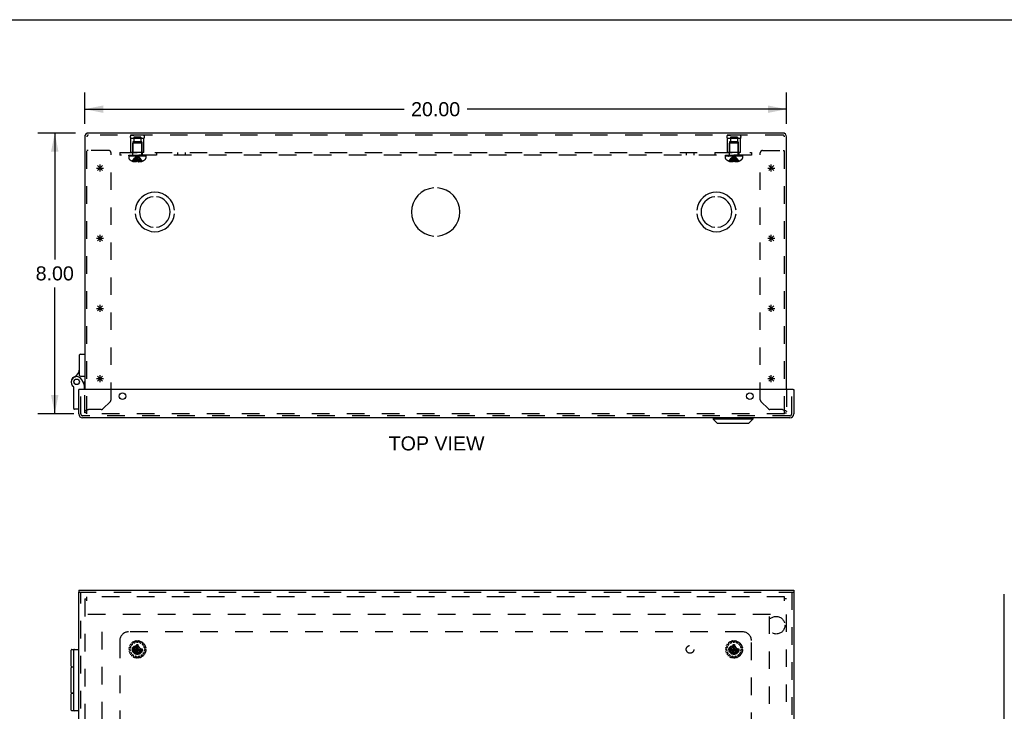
# Model space of a CAD drawing. Header units: inches. Extents: x 0 to 90.7, y 0 to 58.7.
# Tile 12 of 15: x 17.5 to 45.6, y 39 to 58.7. Entities that reach past the tile are written whole.
import ezdxf

# ---------------------------------------------------------------- set-up
doc = ezdxf.new("R2010")
doc.units = ezdxf.units.IN
doc.header["$LTSCALE"] = 4.986667
doc.header["$MEASUREMENT"] = 0
doc.linetypes.add('HIDDEN', pattern=[0.2, 0.1, -0.1])
doc.layers.get('0').update_dxf_attribs({"linetype": 'CONTINUOUS'})
for name, color, linetype in [('DEFAULT_2', 8, 'HIDDEN'), ('DIMENSIONS', 7, 'CONTINUOUS'), ('DOOR_ASSEMBLY', 7, 'CONTINUOUS'), ('OPEN', 7, 'CONTINUOUS'), ('SPOTWELDS', 7, 'CONTINUOUS'), ('SUBPANEL', 7, 'CONTINUOUS')]:
    doc.layers.add(name, color=color, linetype=linetype)
doc.styles.get("Standard").update_dxf_attribs({"font": 'arial.ttf'})
doc.dimstyles.new('DIMSTYLE_1', dxfattribs={"dimtxt": 0.4, "dimasz": 0.533333, "dimexe": 0.09, "dimexo": 0.07, "dimgap": 0.0375, "dimtad": 0, "dimtih": 1, "dimtoh": 1, "dimzin": 4, "dimdsep": 46, "dimtxsty": 'Standard', "dimblk": '_FILLED', "dimblk1": '_FILLED', "dimblk2": '_FILLED', "dimcen": 0.09, "dimadec": 3, "dimazin": 1, "dimtfac": 1, "dimtdec": 3, "dimtofl": 0, "dimtmove": 0, "dimatfit": 3, "dimldrblk": '_FILLED', "dimfxl": 0, "dimtolj": 1, "dimtzin": 4, "dimarcsym": 0})

# ---------------------------------------------------------------- blocks, each defined once
blk = doc.blocks.new('_FILLED')
at = {"color": 0, "linetype": 'ByBlock'}
blk.add_solid([(0, 0), (-1, 0.2), (-1, -0.2)], dxfattribs=at)
blk = doc.blocks.new('*D1')
at = {"layer": 'DIMENSIONS', "color": 2, "linetype": 'Continuous'}
for p, q in [((19.357, 55.698), (19.357, 56.596)), ((39.357, 55.698), (39.357, 56.596)), ((19.357, 56.116), (28.458, 56.116)), ((39.357, 56.116), (30.256, 56.116))]:
    blk.add_line(p, q, dxfattribs=at)
at = {"layer": 'DIMENSIONS', "color": 2, "linetype": 'Continuous', "xscale": 0.5333333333, "yscale": 0.5333333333, "zscale": 0.5333333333, "rotation": 180}
blk.add_blockref('_FILLED', (19.357, 56.116), dxfattribs=at)
at = {"layer": 'DIMENSIONS', "color": 2, "linetype": 'Continuous', "xscale": 0.5333333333, "yscale": 0.5333333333, "zscale": 0.5333333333}
blk.add_blockref('_FILLED', (39.357, 56.116), dxfattribs=at)
at = {"layer": 'DIMENSIONS', "color": 2, "linetype": 'Continuous', "insert": (29.357, 56.316), "char_height": 0.4, "width": 1.39777, "attachment_point": 2, "line_spacing_factor": 0.9}
blk.add_mtext('20.00', dxfattribs=at)
blk = doc.blocks.new('*D2')
at = {"layer": 'DIMENSIONS', "color": 2, "linetype": 'Continuous'}
for p, q in [((19.096, 55.437), (18.024, 55.437)), ((18.504, 55.437), (18.504, 51.837)), ((18.504, 47.437), (18.504, 51.037)), ((19.044, 47.437), (18.024, 47.437))]:
    blk.add_line(p, q, dxfattribs=at)
at = {"layer": 'DIMENSIONS', "color": 2, "linetype": 'Continuous', "xscale": 0.5333333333, "yscale": 0.5333333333, "zscale": 0.5333333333}
for p, rotation in [((18.504, 55.437), 90), ((18.504, 47.437), 270)]:
    blk.add_blockref('_FILLED', p, dxfattribs=dict(at, rotation=rotation))
at = {"layer": 'DIMENSIONS', "color": 2, "linetype": 'Continuous', "insert": (18.504, 51.637), "char_height": 0.4, "width": 1.08699, "attachment_point": 2, "line_spacing_factor": 0.9}
blk.add_mtext('8.00', dxfattribs=at)

msp = doc.modelspace()

# ---------------------------------------------------------------- linework, layer by layer
at = {"color": 7, "linetype": 'Continuous'}
msp.add_line((0, 58.667), (90.667, 58.667), dxfattribs=at)
at = {"color": 3, "linetype": 'Continuous'}
for p, q in [((19.357, 55.325), (19.357, 48.128)), ((39.245, 55.437), (19.469, 55.437)), ((39.357, 48.128), (39.357, 55.325))]:
    msp.add_line(p, q, dxfattribs=at)
at = {"color": 40, "linetype": 'Continuous'}
for p, q in [((19.795, 48.337), (19.795, 48.537)), ((38.92, 48.337), (38.92, 48.537)), ((19.695, 48.437), (19.895, 48.437)), ((19.865, 48.366), (19.724, 48.508)), ((19.724, 48.366), (19.865, 48.508)), ((38.82, 48.437), (39.02, 48.437)), ((38.99, 48.366), (38.849, 48.508)), ((38.849, 48.366), (38.99, 48.508))]:
    msp.add_line(p, q, dxfattribs=at)
at = {"color": 3, "linetype": 'Continuous'}
for centre, start, end in [((19.469, 55.325), 90, 180), ((39.245, 55.325), 0, 90)]:
    msp.add_arc(centre, 0.112, start, end, dxfattribs=at)
at = {"layer": 'DEFAULT_2', "color": 8, "linetype": 'HIDDEN'}
for p, q in [((19.417, 47.437), (19.417, 55.325)), ((39.245, 55.377), (19.469, 55.377)), ((20.669, 55.377), (20.757, 55.377)), ((21.045, 55.377), (20.669, 55.377)), ((20.669, 54.877), (20.669, 55.277)), ((21.045, 55.277), (20.669, 55.277)), ((20.756, 55.314), (20.756, 55.189)), ((20.959, 55.314), (20.756, 55.314)), ((21.045, 55.377), (20.957, 55.377)), ((20.959, 55.314), (20.959, 55.189)), ((21.045, 54.877), (21.045, 55.277)), ((37.669, 55.377), (37.757, 55.377)), ((38.045, 55.377), (37.669, 55.377)), ((38.045, 55.277), (37.669, 55.277)), ((37.669, 54.877), (37.669, 55.277)), ((37.959, 55.314), (37.756, 55.314)), ((37.756, 55.314), (37.756, 55.189)), ((38.045, 55.377), (37.957, 55.377)), ((37.959, 55.314), (37.959, 55.189)), ((38.045, 54.877), (38.045, 55.277)), ((39.297, 47.437), (39.297, 55.325)), ((20.732, 55.189), (20.732, 54.877)), ((20.982, 55.189), (20.732, 55.189)), ((20.743, 55.157), (20.733, 55.147)), ((20.733, 54.819), (20.733, 55.147)), ((20.981, 55.147), (20.733, 55.147)), ((20.971, 55.157), (20.743, 55.157)), ((20.971, 55.157), (20.981, 55.147)), ((20.981, 54.819), (20.981, 55.147)), ((20.982, 55.189), (20.982, 54.877)), ((37.982, 55.189), (37.732, 55.189)), ((37.732, 55.189), (37.732, 54.877)), ((37.743, 55.157), (37.733, 55.147)), ((37.981, 55.147), (37.733, 55.147)), ((37.733, 54.819), (37.733, 55.147)), ((37.971, 55.157), (37.743, 55.157)), ((37.971, 55.157), (37.981, 55.147)), ((37.981, 54.819), (37.981, 55.147)), ((37.982, 55.189), (37.982, 54.877)), ((19.457, 54.937), (19.417, 54.937)), ((20.044, 54.937), (19.457, 54.937)), ((20.107, 47.833), (20.107, 54.874)), ((20.611, 54.782), (20.611, 54.721)), ((20.611, 54.782), (21.103, 54.782)), ((20.612, 54.802), (20.612, 54.787)), ((20.612, 54.802), (21.103, 54.802)), ((21.103, 54.787), (20.612, 54.787)), ((20.619, 54.787), (20.619, 54.802)), ((20.637, 54.802), (20.637, 54.787)), ((20.658, 54.802), (20.658, 54.787)), ((20.664, 54.787), (20.664, 54.802)), ((21.045, 54.877), (20.669, 54.877)), ((20.67, 54.802), (20.67, 54.787)), ((20.69, 54.802), (20.69, 54.787)), ((20.699, 54.802), (20.699, 54.787)), ((20.717, 54.802), (20.717, 54.787)), ((20.74, 54.787), (20.74, 54.802)), ((20.751, 54.802), (20.751, 54.787)), ((20.786, 54.802), (20.786, 54.787)), ((20.791, 54.802), (20.791, 54.787)), ((20.861, 54.772), (20.857, 54.797)), ((20.861, 54.772), (20.857, 54.797)), ((20.924, 54.802), (20.924, 54.787)), ((20.928, 54.787), (20.928, 54.802)), ((20.963, 54.802), (20.963, 54.787)), ((20.974, 54.802), (20.974, 54.787)), ((20.997, 54.802), (20.997, 54.787)), ((21.016, 54.787), (21.016, 54.802)), ((21.025, 54.802), (21.025, 54.787)), ((21.045, 54.802), (21.045, 54.787)), ((21.05, 54.802), (21.05, 54.787)), ((21.056, 54.802), (21.056, 54.787)), ((21.077, 54.787), (21.077, 54.802)), ((21.095, 54.802), (21.095, 54.787)), ((21.103, 54.787), (21.103, 54.802)), ((21.103, 54.782), (21.103, 54.721)), ((37.611, 54.782), (38.103, 54.782)), ((37.611, 54.782), (37.611, 54.721)), ((37.612, 54.802), (38.103, 54.802)), ((37.612, 54.802), (37.612, 54.787)), ((38.103, 54.787), (37.612, 54.787)), ((37.619, 54.787), (37.619, 54.802)), ((37.637, 54.802), (37.637, 54.787)), ((37.658, 54.802), (37.658, 54.787)), ((37.664, 54.787), (37.664, 54.802)), ((38.045, 54.877), (37.669, 54.877)), ((37.67, 54.802), (37.67, 54.787)), ((37.69, 54.802), (37.69, 54.787)), ((37.699, 54.802), (37.699, 54.787)), ((37.717, 54.802), (37.717, 54.787)), ((37.74, 54.787), (37.74, 54.802)), ((37.751, 54.802), (37.751, 54.787)), ((37.786, 54.802), (37.786, 54.787)), ((37.791, 54.802), (37.791, 54.787)), ((37.861, 54.772), (37.857, 54.797)), ((37.861, 54.772), (37.857, 54.797)), ((37.924, 54.802), (37.924, 54.787)), ((37.928, 54.787), (37.928, 54.802)), ((37.963, 54.802), (37.963, 54.787)), ((37.974, 54.802), (37.974, 54.787)), ((37.997, 54.802), (37.997, 54.787)), ((38.016, 54.787), (38.016, 54.802)), ((38.025, 54.802), (38.025, 54.787)), ((38.045, 54.802), (38.045, 54.787)), ((38.05, 54.802), (38.05, 54.787)), ((38.056, 54.802), (38.056, 54.787)), ((38.077, 54.787), (38.077, 54.802)), ((38.095, 54.802), (38.095, 54.787)), ((38.103, 54.787), (38.103, 54.802)), ((38.103, 54.782), (38.103, 54.721)), ((38.607, 47.833), (38.607, 54.874)), ((38.67, 54.937), (39.257, 54.937)), ((39.257, 54.937), (39.297, 54.937)), ((20.717, 54.636), (20.717, 54.636)), ((20.717, 54.636), (20.718, 54.636)), ((20.839, 54.636), (20.718, 54.636)), ((20.753, 54.636), (20.753, 54.623)), ((20.808, 54.636), (20.808, 54.614)), ((20.839, 54.636), (20.842, 54.665)), ((20.839, 54.636), (20.839, 54.623)), ((20.839, 54.636), (20.839, 54.636)), ((20.842, 54.665), (20.845, 54.693)), ((20.875, 54.636), (20.875, 54.636)), ((20.875, 54.636), (20.875, 54.623)), ((20.997, 54.636), (20.875, 54.636)), ((20.907, 54.636), (20.907, 54.614)), ((20.962, 54.636), (20.962, 54.623)), ((20.998, 54.636), (20.997, 54.636)), ((20.998, 54.636), (20.998, 54.636)), ((37.717, 54.636), (37.717, 54.636)), ((37.718, 54.636), (37.717, 54.636)), ((37.839, 54.636), (37.718, 54.636)), ((37.753, 54.636), (37.753, 54.623)), ((37.808, 54.636), (37.808, 54.614)), ((37.839, 54.636), (37.842, 54.665)), ((37.839, 54.636), (37.839, 54.623)), ((37.839, 54.636), (37.839, 54.636)), ((37.842, 54.665), (37.845, 54.693)), ((37.863, 54.636), (37.869, 54.636)), ((37.875, 54.636), (37.869, 54.636)), ((37.997, 54.636), (37.875, 54.636)), ((37.875, 54.636), (37.875, 54.636)), ((37.875, 54.636), (37.875, 54.623)), ((37.907, 54.636), (37.907, 54.614)), ((37.962, 54.636), (37.962, 54.623)), ((37.998, 54.636), (37.997, 54.636)), ((37.998, 54.636), (37.998, 54.636)), ((19.357, 47.467), (19.357, 48.128)), ((39.357, 48.128), (39.357, 47.467)), ((19.876, 47.575), (20.089, 47.788)), ((38.626, 47.788), (38.839, 47.575)), ((19.417, 47.467), (19.357, 47.467)), ((39.297, 47.437), (19.417, 47.437)), ((19.831, 47.557), (19.469, 47.557)), ((39.245, 47.557), (38.883, 47.557)), ((39.297, 47.467), (39.357, 47.467)), ((19.357, 42.161), (19.357, 18.281)), ((19.357, 42.161), (19.417, 42.161)), ((19.417, 42.109), (19.417, 42.221)), ((39.297, 42.221), (19.417, 42.221)), ((39.297, 42.109), (39.297, 42.221)), ((39.357, 42.161), (39.297, 42.161)), ((39.357, 18.281), (39.357, 42.161)), ((19.448, 41.721), (39.266, 41.721)), ((19.857, 18.781), (19.857, 41.661)), ((38.857, 41.661), (38.857, 18.781)), ((20.62, 40.724), (20.648, 40.719)), ((20.653, 40.767), (20.624, 40.768)), ((20.641, 40.82), (20.665, 40.804)), ((20.656, 40.71), (20.658, 40.69)), ((20.669, 40.793), (20.663, 40.774)), ((20.689, 40.846), (20.664, 40.859)), ((20.7, 40.9), (20.716, 40.875)), ((20.715, 40.863), (20.701, 40.848)), ((20.717, 40.739), (20.998, 40.703)), ((20.717, 40.703), (20.998, 40.739)), ((20.717, 40.739), (20.718, 40.739)), ((20.718, 40.703), (20.717, 40.703)), ((20.718, 40.739), (20.753, 40.739)), ((20.753, 40.703), (20.718, 40.703)), ((20.755, 40.904), (20.736, 40.926)), ((20.753, 40.739), (20.808, 40.771)), ((20.753, 40.739), (20.962, 40.703)), ((20.753, 40.703), (20.962, 40.739)), ((20.808, 40.672), (20.753, 40.703)), ((20.785, 40.909), (20.766, 40.901)), ((20.787, 40.948), (20.79, 40.92)), ((20.808, 40.771), (20.839, 40.826)), ((20.808, 40.672), (20.907, 40.771)), ((20.907, 40.672), (20.808, 40.771)), ((20.838, 40.93), (20.83, 40.957)), ((20.839, 40.581), (20.875, 40.862)), ((20.839, 40.861), (20.839, 40.862)), ((20.875, 40.581), (20.839, 40.862)), ((20.839, 40.826), (20.839, 40.861)), ((20.839, 40.617), (20.875, 40.826)), ((20.875, 40.617), (20.839, 40.826)), ((20.867, 40.922), (20.847, 40.922)), ((20.875, 40.862), (20.875, 40.861)), ((20.875, 40.861), (20.875, 40.826)), ((20.875, 40.826), (20.907, 40.771)), ((20.885, 40.957), (20.877, 40.93)), ((20.907, 40.771), (20.962, 40.739)), ((20.962, 40.703), (20.907, 40.672)), ((20.924, 40.92), (20.928, 40.948)), ((20.948, 40.901), (20.93, 40.909)), ((20.978, 40.926), (20.96, 40.904)), ((20.962, 40.739), (20.997, 40.739)), ((20.997, 40.703), (20.962, 40.703)), ((20.997, 40.739), (20.998, 40.739)), ((20.998, 40.703), (20.997, 40.703)), ((20.999, 40.875), (21.014, 40.9)), ((21.013, 40.848), (21, 40.863)), ((21.051, 40.859), (21.025, 40.846)), ((21.051, 40.774), (21.045, 40.793)), ((21.049, 40.804), (21.073, 40.82)), ((21.056, 40.69), (21.058, 40.71)), ((21.09, 40.768), (21.061, 40.767)), ((21.066, 40.719), (21.095, 40.724)), ((37.62, 40.724), (37.648, 40.719)), ((37.653, 40.767), (37.624, 40.768)), ((37.641, 40.82), (37.665, 40.804)), ((37.656, 40.71), (37.658, 40.69)), ((37.669, 40.793), (37.663, 40.774)), ((37.689, 40.846), (37.664, 40.859)), ((37.7, 40.9), (37.716, 40.875)), ((37.715, 40.863), (37.701, 40.848)), ((37.717, 40.703), (37.998, 40.739)), ((37.717, 40.739), (37.718, 40.739)), ((37.717, 40.739), (37.998, 40.703)), ((37.718, 40.703), (37.717, 40.703)), ((37.718, 40.739), (37.753, 40.739)), ((37.753, 40.703), (37.718, 40.703)), ((37.755, 40.904), (37.736, 40.926)), ((37.753, 40.739), (37.808, 40.771)), ((37.753, 40.703), (37.962, 40.739)), ((37.753, 40.739), (37.962, 40.703)), ((37.808, 40.672), (37.753, 40.703)), ((37.785, 40.909), (37.766, 40.901)), ((37.787, 40.948), (37.79, 40.92)), ((37.808, 40.771), (37.839, 40.826)), ((37.808, 40.672), (37.907, 40.771)), ((37.907, 40.672), (37.808, 40.771)), ((37.838, 40.93), (37.83, 40.957)), ((37.839, 40.581), (37.875, 40.862)), ((37.839, 40.861), (37.839, 40.862)), ((37.875, 40.581), (37.839, 40.862)), ((37.839, 40.826), (37.839, 40.861)), ((37.839, 40.617), (37.875, 40.826)), ((37.875, 40.617), (37.839, 40.826)), ((37.867, 40.922), (37.847, 40.922)), ((37.875, 40.862), (37.875, 40.861)), ((37.875, 40.861), (37.875, 40.826)), ((37.875, 40.826), (37.907, 40.771)), ((37.885, 40.957), (37.877, 40.93)), ((37.907, 40.771), (37.962, 40.739)), ((37.962, 40.703), (37.907, 40.672)), ((37.924, 40.92), (37.928, 40.948)), ((37.948, 40.901), (37.93, 40.909)), ((37.978, 40.926), (37.96, 40.904)), ((37.962, 40.739), (37.997, 40.739)), ((37.997, 40.703), (37.962, 40.703)), ((37.997, 40.739), (37.998, 40.739)), ((37.998, 40.703), (37.997, 40.703)), ((37.999, 40.875), (38.014, 40.9)), ((38.013, 40.848), (38, 40.863)), ((38.051, 40.859), (38.025, 40.846)), ((38.051, 40.774), (38.045, 40.793)), ((38.049, 40.804), (38.073, 40.82)), ((38.056, 40.69), (38.058, 40.71)), ((38.09, 40.768), (38.061, 40.767)), ((38.066, 40.719), (38.095, 40.724)), ((20.652, 40.68), (20.626, 40.669)), ((20.639, 40.627), (20.667, 40.634)), ((20.687, 40.6), (20.667, 40.58)), ((20.678, 40.63), (20.688, 40.612)), ((20.696, 40.547), (20.719, 40.564)), ((20.731, 40.565), (20.747, 40.553)), ((20.751, 40.541), (20.741, 40.514)), ((20.781, 40.496), (20.795, 40.522)), ((20.806, 40.527), (20.825, 40.523)), ((20.839, 40.617), (20.808, 40.672)), ((20.833, 40.514), (20.835, 40.485)), ((20.839, 40.582), (20.839, 40.617)), ((20.839, 40.581), (20.839, 40.582)), ((20.907, 40.672), (20.875, 40.617)), ((20.875, 40.617), (20.875, 40.582)), ((20.875, 40.582), (20.875, 40.581)), ((20.879, 40.485), (20.881, 40.514)), ((20.889, 40.523), (20.909, 40.527)), ((20.92, 40.522), (20.933, 40.496)), ((20.974, 40.514), (20.964, 40.541)), ((20.967, 40.553), (20.983, 40.565)), ((20.995, 40.564), (21.018, 40.547)), ((21.026, 40.612), (21.036, 40.63)), ((21.048, 40.58), (21.028, 40.6)), ((21.047, 40.634), (21.075, 40.627)), ((21.089, 40.669), (21.062, 40.68)), ((37.652, 40.68), (37.626, 40.669)), ((37.639, 40.627), (37.667, 40.634)), ((37.687, 40.6), (37.667, 40.58)), ((37.678, 40.63), (37.688, 40.612)), ((37.696, 40.547), (37.719, 40.564)), ((37.731, 40.565), (37.747, 40.553)), ((37.751, 40.541), (37.741, 40.514)), ((37.781, 40.496), (37.795, 40.522)), ((37.806, 40.527), (37.825, 40.523)), ((37.839, 40.617), (37.808, 40.672)), ((37.833, 40.514), (37.835, 40.485)), ((37.839, 40.582), (37.839, 40.617)), ((37.839, 40.581), (37.839, 40.582)), ((37.907, 40.672), (37.875, 40.617)), ((37.875, 40.617), (37.875, 40.582)), ((37.875, 40.582), (37.875, 40.581)), ((37.879, 40.485), (37.881, 40.514)), ((37.889, 40.523), (37.909, 40.527)), ((37.92, 40.522), (37.933, 40.496)), ((37.974, 40.514), (37.964, 40.541)), ((37.967, 40.553), (37.983, 40.565)), ((37.995, 40.564), (38.018, 40.547)), ((38.026, 40.612), (38.036, 40.63)), ((38.048, 40.58), (38.028, 40.6)), ((38.047, 40.634), (38.075, 40.627)), ((38.089, 40.669), (38.062, 40.68))]:
    msp.add_line(p, q, dxfattribs=at)
for points in [[(20.717, 54.636), (20.737, 54.665), (20.758, 54.693), (20.78, 54.72), (20.805, 54.747), (20.83, 54.772), (20.857, 54.797)], [(20.753, 54.636), (20.767, 54.665), (20.783, 54.693), (20.8, 54.72), (20.818, 54.747), (20.837, 54.772), (20.857, 54.797)], [(20.808, 54.636), (20.815, 54.665), (20.822, 54.693), (20.83, 54.72), (20.839, 54.747), (20.848, 54.772), (20.857, 54.797)], [(20.844, 54.693), (20.847, 54.72), (20.851, 54.747), (20.854, 54.772), (20.857, 54.797)], [(20.847, 54.72), (20.85, 54.747), (20.854, 54.772), (20.857, 54.797)], [(20.907, 54.636), (20.9, 54.665), (20.892, 54.693), (20.884, 54.72), (20.876, 54.747), (20.867, 54.772), (20.857, 54.797)], [(20.962, 54.636), (20.947, 54.665), (20.931, 54.693), (20.914, 54.72), (20.897, 54.747), (20.877, 54.772), (20.857, 54.797)], [(20.998, 54.636), (20.978, 54.665), (20.957, 54.693), (20.934, 54.72), (20.91, 54.747), (20.884, 54.772), (20.857, 54.797)], [(20.875, 54.636), (20.873, 54.665), (20.87, 54.693), (20.867, 54.72), (20.864, 54.747), (20.861, 54.772)], [(20.875, 54.636), (20.873, 54.665), (20.87, 54.693), (20.867, 54.72), (20.864, 54.747)], [(37.717, 54.636), (37.737, 54.665), (37.758, 54.693), (37.78, 54.72), (37.805, 54.747), (37.83, 54.772), (37.857, 54.797)], [(37.753, 54.636), (37.767, 54.665), (37.783, 54.693), (37.8, 54.72), (37.818, 54.747), (37.837, 54.772), (37.857, 54.797)], [(37.808, 54.636), (37.815, 54.665), (37.822, 54.693), (37.83, 54.72), (37.839, 54.747), (37.848, 54.772), (37.857, 54.797)], [(37.844, 54.693), (37.847, 54.72), (37.851, 54.747), (37.854, 54.772), (37.857, 54.797)], [(37.847, 54.72), (37.85, 54.747), (37.854, 54.772), (37.857, 54.797)], [(37.998, 54.636), (37.978, 54.665), (37.957, 54.693), (37.934, 54.72), (37.91, 54.747), (37.884, 54.772), (37.857, 54.797)], [(37.962, 54.636), (37.947, 54.665), (37.931, 54.693), (37.914, 54.72), (37.897, 54.747), (37.877, 54.772), (37.857, 54.797)], [(37.907, 54.636), (37.9, 54.665), (37.892, 54.693), (37.884, 54.72), (37.876, 54.747), (37.867, 54.772), (37.857, 54.797)], [(37.875, 54.636), (37.873, 54.665), (37.87, 54.693), (37.867, 54.72), (37.864, 54.747), (37.861, 54.772)], [(37.875, 54.636), (37.873, 54.665), (37.87, 54.693), (37.867, 54.72), (37.864, 54.747)], [(20.808, 54.614), (20.802, 54.614), (20.797, 54.615), (20.792, 54.615), (20.787, 54.616), (20.782, 54.617), (20.776, 54.618), (20.771, 54.619), (20.765, 54.62), (20.759, 54.621), (20.753, 54.623)], [(20.839, 54.623), (20.835, 54.621), (20.831, 54.62), (20.827, 54.618), (20.823, 54.617), (20.819, 54.616), (20.815, 54.615), (20.811, 54.614), (20.808, 54.614)], [(20.875, 54.636), (20.869, 54.636), (20.863, 54.636), (20.857, 54.636), (20.851, 54.636), (20.845, 54.636), (20.839, 54.636)], [(20.875, 54.623), (20.879, 54.621), (20.883, 54.62), (20.887, 54.618)], [(20.907, 54.614), (20.903, 54.614), (20.899, 54.615), (20.895, 54.616), (20.891, 54.617), (20.887, 54.618)], [(20.962, 54.623), (20.956, 54.621), (20.95, 54.62), (20.944, 54.619), (20.938, 54.618), (20.933, 54.617), (20.928, 54.616), (20.922, 54.615), (20.917, 54.615), (20.912, 54.614), (20.907, 54.614)], [(37.808, 54.614), (37.802, 54.614), (37.797, 54.615), (37.792, 54.615), (37.787, 54.616), (37.782, 54.617), (37.776, 54.618), (37.771, 54.619), (37.765, 54.62), (37.759, 54.621), (37.753, 54.623)], [(37.839, 54.623), (37.835, 54.621), (37.831, 54.62), (37.827, 54.618), (37.823, 54.617), (37.819, 54.616), (37.815, 54.615), (37.811, 54.614), (37.808, 54.614)], [(37.863, 54.636), (37.857, 54.636), (37.851, 54.636), (37.845, 54.636), (37.839, 54.636)], [(37.907, 54.614), (37.903, 54.614), (37.899, 54.615), (37.895, 54.616), (37.891, 54.617), (37.887, 54.618), (37.883, 54.62), (37.879, 54.621), (37.875, 54.623)], [(37.962, 54.623), (37.956, 54.621), (37.95, 54.62), (37.944, 54.619), (37.938, 54.618), (37.933, 54.617), (37.928, 54.616), (37.922, 54.615), (37.917, 54.615), (37.912, 54.614), (37.907, 54.614)], [(19.469, 47.557), (19.455, 47.552), (19.44, 47.547), (19.426, 47.542), (19.413, 47.537), (19.401, 47.532), (19.39, 47.527), (19.38, 47.522), (19.372, 47.517), (19.366, 47.512), (19.361, 47.507), (19.358, 47.502), (19.357, 47.497)], [(39.245, 47.557), (39.26, 47.552), (39.274, 47.547), (39.288, 47.542), (39.301, 47.537), (39.313, 47.532), (39.324, 47.527), (39.334, 47.522), (39.342, 47.517), (39.349, 47.512), (39.353, 47.507), (39.356, 47.502), (39.357, 47.497)], [(20.717, 40.721), (20.717, 40.724), (20.717, 40.727), (20.717, 40.73), (20.717, 40.733), (20.717, 40.736), (20.717, 40.739)], [(20.717, 40.703), (20.717, 40.706), (20.717, 40.709), (20.717, 40.712), (20.717, 40.715), (20.717, 40.718), (20.717, 40.721)], [(20.839, 40.862), (20.845, 40.862), (20.851, 40.862), (20.857, 40.862), (20.863, 40.862), (20.869, 40.862), (20.875, 40.862)], [(20.998, 40.739), (20.998, 40.736), (20.998, 40.733), (20.998, 40.73), (20.998, 40.727), (20.998, 40.724), (20.998, 40.721)], [(20.998, 40.721), (20.998, 40.718), (20.998, 40.715), (20.998, 40.712), (20.998, 40.709), (20.998, 40.706), (20.998, 40.703)], [(37.717, 40.721), (37.717, 40.724), (37.717, 40.727), (37.717, 40.73), (37.717, 40.733), (37.717, 40.736), (37.717, 40.739)], [(37.717, 40.703), (37.717, 40.706), (37.717, 40.709), (37.717, 40.712), (37.717, 40.715), (37.717, 40.718), (37.717, 40.721)], [(37.839, 40.862), (37.845, 40.862), (37.851, 40.862), (37.857, 40.862), (37.863, 40.862), (37.869, 40.862), (37.875, 40.862)], [(37.998, 40.739), (37.998, 40.736), (37.998, 40.733), (37.998, 40.73), (37.998, 40.727), (37.998, 40.724), (37.998, 40.721)], [(37.998, 40.721), (37.998, 40.718), (37.998, 40.715), (37.998, 40.712), (37.998, 40.709), (37.998, 40.706), (37.998, 40.703)], [(20.875, 40.581), (20.869, 40.581), (20.863, 40.581), (20.857, 40.581), (20.851, 40.581), (20.845, 40.581), (20.839, 40.581)], [(37.875, 40.581), (37.869, 40.581), (37.863, 40.581), (37.857, 40.581), (37.851, 40.581), (37.845, 40.581), (37.839, 40.581)]]:
    msp.add_lwpolyline(points, dxfattribs=at)
for centre, radius in [((20.857, 40.721), 0.246), ((37.857, 40.721), 0.246), ((20.857, 40.721), 0.143), ((20.857, 40.721), 0.128), ((20.857, 40.721), 0.124), ((20.857, 40.721), 0.114), ((37.857, 40.721), 0.143), ((37.857, 40.721), 0.128), ((37.857, 40.721), 0.124), ((37.857, 40.721), 0.114)]:
    msp.add_circle(centre, radius, dxfattribs=at)
for centre, radius, start, end in [((19.469, 55.325), 0.052, 90, 180), ((20.756, 55.327), 0.1, 150.0508, 209.9492), ((20.959, 55.327), 0.1, 330.0508, 29.9492), ((37.756, 55.327), 0.1, 150.0508, 209.9492), ((37.959, 55.327), 0.1, 330.0508, 29.9492), ((39.245, 55.325), 0.052, 0, 90), ((20.044, 54.874), 0.063, 0, 90), ((20.646, 54.721), 0.035, 180, 229.0666), ((20.696, 54.819), 0.0372, 270, 300.0497), ((20.696, 54.819), 0.0372, 332.4601, 360), ((21.018, 54.819), 0.0372, 180, 207.5399), ((21.018, 54.819), 0.0372, 239.9503, 270), ((21.068, 54.721), 0.035, 310.9334, 360), ((37.646, 54.721), 0.035, 180, 229.0666), ((37.696, 54.819), 0.0372, 270, 300.0497), ((37.696, 54.819), 0.0372, 332.4601, 360), ((38.018, 54.819), 0.0372, 180, 207.5399), ((38.018, 54.819), 0.0372, 239.9503, 270), ((38.068, 54.721), 0.035, 310.9334, 360), ((38.67, 54.874), 0.063, 90, 180), ((20.857, 54.964), 0.357, 229.0666, 246.8273), ((20.857, 54.964), 0.357, 246.9983, 252.9593), ((20.857, 54.964), 0.357, 287.0407, 293.0017), ((20.857, 54.964), 0.357, 293.1727, 310.9334), ((37.857, 54.964), 0.357, 229.0666, 246.8273), ((37.857, 54.964), 0.357, 246.9983, 252.9593), ((37.857, 54.964), 0.357, 287.0407, 293.0017), ((37.857, 54.964), 0.357, 293.1727, 310.9334), ((20.044, 47.833), 0.063, 315, 360), ((38.67, 47.833), 0.063, 180, 225), ((19.831, 47.62), 0.063, 270, 315), ((38.883, 47.62), 0.063, 225, 270), ((20.82, 40.954), 0.01, 16.1507, 99.0674), ((20.894, 40.954), 0.01, 80.9326, 163.8493), ((37.82, 40.954), 0.01, 16.1507, 99.0674), ((37.894, 40.954), 0.01, 80.9326, 163.8493), ((20.622, 40.734), 0.01, 176.9326, 259.8493), ((20.624, 40.758), 0.01, 88.1507, 171.0674), ((20.647, 40.829), 0.01, 152.9326, 235.8493), ((20.646, 40.709), 0.01, 6, 79.8493), ((20.659, 40.85), 0.01, 64.1507, 147.0674), ((20.648, 40.689), 0.01, 292.1507, 6), ((20.653, 40.777), 0.01, 268.1507, 342), ((20.66, 40.796), 0.01, 342, 55.8493), ((20.694, 40.855), 0.01, 244.1507, 318), ((20.709, 40.905), 0.01, 128.9326, 211.8493), ((20.707, 40.87), 0.01, 318, 31.8493), ((20.728, 40.919), 0.01, 40.1507, 123.0674), ((20.762, 40.91), 0.01, 220.1507, 294), ((20.781, 40.918), 0.01, 294, 7.8493), ((20.796, 40.949), 0.01, 104.9326, 187.8493), ((20.847, 40.932), 0.01, 196.1507, 270), ((20.867, 40.932), 0.01, 270, 343.8493), ((20.918, 40.949), 0.01, 352.1507, 75.0674), ((20.934, 40.918), 0.01, 172.1507, 246), ((20.952, 40.91), 0.01, 246, 319.8493), ((20.986, 40.919), 0.01, 56.9326, 139.8493), ((21.007, 40.87), 0.01, 148.1507, 222), ((21.006, 40.905), 0.01, 328.1507, 51.0674), ((21.021, 40.855), 0.01, 222, 295.8493), ((21.055, 40.796), 0.01, 124.1507, 198), ((21.055, 40.85), 0.01, 32.9326, 115.8493), ((21.061, 40.777), 0.01, 198, 271.8493), ((21.066, 40.689), 0.01, 174, 247.8493), ((21.068, 40.709), 0.01, 100.1507, 174), ((21.067, 40.829), 0.01, 304.1507, 27.0674), ((21.09, 40.758), 0.01, 8.9326, 91.8493), ((21.093, 40.734), 0.01, 280.1507, 3.0674), ((37.622, 40.734), 0.01, 176.9326, 259.8493), ((37.624, 40.758), 0.01, 88.1507, 171.0674), ((37.647, 40.829), 0.01, 152.9326, 235.8493), ((37.646, 40.709), 0.01, 6, 79.8493), ((37.659, 40.85), 0.01, 64.1507, 147.0674), ((37.648, 40.689), 0.01, 292.1507, 6), ((37.653, 40.777), 0.01, 268.1507, 342), ((37.66, 40.796), 0.01, 342, 55.8493), ((37.694, 40.855), 0.01, 244.1507, 318), ((37.709, 40.905), 0.01, 128.9326, 211.8493), ((37.707, 40.87), 0.01, 318, 31.8493), ((37.728, 40.919), 0.01, 40.1507, 123.0674), ((37.762, 40.91), 0.01, 220.1507, 294), ((37.781, 40.918), 0.01, 294, 7.8493), ((37.796, 40.949), 0.01, 104.9326, 187.8493), ((37.847, 40.932), 0.01, 196.1507, 270), ((37.867, 40.932), 0.01, 270, 343.8493), ((37.918, 40.949), 0.01, 352.1507, 75.0674), ((37.934, 40.918), 0.01, 172.1507, 246), ((37.952, 40.91), 0.01, 246, 319.8493), ((37.986, 40.919), 0.01, 56.9326, 139.8493), ((38.007, 40.87), 0.01, 148.1507, 222), ((38.006, 40.905), 0.01, 328.1507, 51.0674), ((38.021, 40.855), 0.01, 222, 295.8493), ((38.055, 40.796), 0.01, 124.1507, 198), ((38.055, 40.85), 0.01, 32.9326, 115.8493), ((38.061, 40.777), 0.01, 198, 271.8493), ((38.066, 40.689), 0.01, 174, 247.8493), ((38.068, 40.709), 0.01, 100.1507, 174), ((38.067, 40.829), 0.01, 304.1507, 27.0674), ((38.09, 40.758), 0.01, 8.9326, 91.8493), ((38.093, 40.734), 0.01, 280.1507, 3.0674), ((20.629, 40.66), 0.01, 112.1507, 195.0674), ((20.637, 40.637), 0.01, 200.9326, 283.8493), ((20.674, 40.573), 0.01, 136.1507, 219.0674), ((20.67, 40.625), 0.01, 30, 103.8493), ((20.69, 40.555), 0.01, 224.9326, 307.8493), ((20.68, 40.607), 0.01, 316.1507, 30), ((20.725, 40.557), 0.01, 54, 127.8493), ((20.75, 40.511), 0.01, 160.1507, 243.0674), ((20.741, 40.545), 0.01, 340.1507, 54), ((20.772, 40.501), 0.01, 248.9326, 331.8493), ((20.804, 40.517), 0.01, 78, 151.8493), ((20.823, 40.513), 0.01, 4.1507, 78), ((20.845, 40.486), 0.01, 184.1507, 267.0674), ((20.869, 40.486), 0.01, 272.9326, 355.8493), ((20.891, 40.513), 0.01, 102, 175.8493), ((20.911, 40.517), 0.01, 28.1507, 102), ((20.942, 40.501), 0.01, 208.1507, 291.0674), ((20.973, 40.545), 0.01, 126, 199.8493), ((20.964, 40.511), 0.01, 296.9326, 19.8493), ((20.989, 40.557), 0.01, 52.1507, 126), ((21.024, 40.555), 0.01, 232.1507, 315.0674), ((21.035, 40.607), 0.01, 150, 223.8493), ((21.045, 40.625), 0.01, 76.1507, 150), ((21.04, 40.573), 0.01, 320.9326, 43.8493), ((21.078, 40.637), 0.01, 256.1507, 339.0674), ((21.085, 40.66), 0.01, 344.9326, 67.8493), ((37.629, 40.66), 0.01, 112.1507, 195.0674), ((37.637, 40.637), 0.01, 200.9326, 283.8493), ((37.674, 40.573), 0.01, 136.1507, 219.0674), ((37.67, 40.625), 0.01, 30, 103.8493), ((37.69, 40.555), 0.01, 224.9326, 307.8493), ((37.68, 40.607), 0.01, 316.1507, 30), ((37.725, 40.557), 0.01, 54, 127.8493), ((37.75, 40.511), 0.01, 160.1507, 243.0674), ((37.741, 40.545), 0.01, 340.1507, 54), ((37.772, 40.501), 0.01, 248.9326, 331.8493), ((37.804, 40.517), 0.01, 78, 151.8493), ((37.823, 40.513), 0.01, 4.1507, 78), ((37.845, 40.486), 0.01, 184.1507, 267.0674), ((37.869, 40.486), 0.01, 272.9326, 355.8493), ((37.891, 40.513), 0.01, 102, 175.8493), ((37.911, 40.517), 0.01, 28.1507, 102), ((37.942, 40.501), 0.01, 208.1507, 291.0674), ((37.973, 40.545), 0.01, 126, 199.8493), ((37.964, 40.511), 0.01, 296.9326, 19.8493), ((37.989, 40.557), 0.01, 52.1507, 126), ((38.024, 40.555), 0.01, 232.1507, 315.0674), ((38.035, 40.607), 0.01, 150, 223.8493), ((38.045, 40.625), 0.01, 76.1507, 150), ((38.04, 40.573), 0.01, 320.9326, 43.8493), ((38.078, 40.637), 0.01, 256.1507, 339.0674), ((38.085, 40.66), 0.01, 344.9326, 67.8493)]:
    msp.add_arc(centre, radius, start, end, dxfattribs=at)
at = {"layer": 'DOOR_ASSEMBLY', "color": 7, "linetype": 'Continuous'}
for p, q in [((19.213, 48.53), (19.213, 49.111)), ((19.233, 49.131), (19.357, 49.131)), ((19.233, 48.51), (19.357, 48.51)), ((19.347, 48.264), (19.278, 48.406)), ((19.357, 48.347), (19.322, 48.315)), ((19.347, 48.264), (19.327, 48.259)), ((19.333, 48.292), (19.357, 48.292)), ((19.347, 48.128), (19.347, 48.264)), ((19.043, 47.584), (19.043, 48.194)), ((19.202, 48.128), (19.187, 48.128)), ((39.547, 48.128), (39.562, 48.128)), ((19.187, 47.564), (19.063, 47.564)), ((37.267, 47.318), (37.267, 47.28)), ((38.392, 47.28), (37.267, 47.28)), ((37.385, 47.162), (37.267, 47.28)), ((38.274, 47.162), (37.385, 47.162)), ((38.274, 47.162), (38.392, 47.28)), ((38.392, 47.318), (38.392, 47.28)), ((19.187, 42.409), (19.187, 42.349)), ((39.562, 42.409), (39.562, 42.349)), ((18.974, 40.241), (18.974, 40.701)), ((18.994, 40.721), (19.187, 40.721)), ((19.043, 38.991), (19.043, 40.701)), ((18.97, 39.496), (18.97, 40.196)), ((19.043, 40.216), (18.99, 40.216)), ((18.994, 40.221), (19.043, 40.221)), ((18.974, 38.991), (18.974, 39.451)), ((18.99, 39.476), (19.043, 39.476)), ((19.043, 39.471), (18.994, 39.471)), ((19.187, 38.971), (18.994, 38.971))]:
    msp.add_line(p, q, dxfattribs=at)
at = {"layer": 'DOOR_ASSEMBLY', "color": 3, "linetype": 'Continuous'}
for p, q in [((19.187, 47.43), (19.187, 48.128)), ((39.547, 48.128), (19.202, 48.128)), ((39.562, 48.128), (39.562, 47.43)), ((39.45, 47.318), (19.299, 47.318)), ((19.187, 42.409), (39.562, 42.409)), ((19.187, 18.094), (19.187, 42.349)), ((39.562, 42.349), (39.562, 18.094)), ((45.561, 18.146), (45.561, 42.297))]:
    msp.add_line(p, q, dxfattribs=at)
at = {"layer": 'DOOR_ASSEMBLY', "color": 8, "linetype": 'HIDDEN'}
for p, q in [((19.247, 47.43), (19.247, 48.128)), ((39.502, 47.43), (39.502, 48.128)), ((39.45, 47.378), (19.299, 47.378)), ((19.187, 42.349), (39.562, 42.349)), ((19.247, 18.094), (19.247, 42.349)), ((39.502, 42.349), (39.502, 18.094))]:
    msp.add_line(p, q, dxfattribs=at)
at = {"layer": 'DOOR_ASSEMBLY', "color": 7, "linetype": 'Continuous'}
for radius in [0.079, 0.078]:
    msp.add_circle((19.127, 48.347), radius, dxfattribs=at)
at = {"layer": 'DOOR_ASSEMBLY', "color": 3, "linetype": 'Continuous'}
for centre in [(20.437, 47.94), (38.312, 47.94)]:
    msp.add_circle(centre, 0.0938, dxfattribs=at)
at = {"layer": 'DOOR_ASSEMBLY', "color": 8, "linetype": 'HIDDEN'}
msp.add_circle((39.062, 41.409), 0.25, dxfattribs=at)
at = {"layer": 'DOOR_ASSEMBLY', "color": 7, "linetype": 'Continuous'}
for centre, radius, start, end in [((19.233, 49.111), 0.02, 90, 180), ((18.963, 48.72), 0.25, 293.8265, 360), ((19.127, 48.347), 0.158, 113.8265, 201.112), ((19.134, 48.335), 0.16, 26.148, 231.7894), ((19.233, 48.53), 0.02, 180, 270), ((19.023, 48.194), 0.02, 0, 51.7894), ((19.063, 47.584), 0.02, 180, 270), ((18.994, 40.701), 0.02, 90, 180), ((19.063, 40.701), 0.02, 90, 180), ((18.99, 40.196), 0.02, 90, 180), ((18.994, 40.241), 0.02, 180, 270), ((18.99, 39.496), 0.02, 180, 270), ((18.994, 39.451), 0.02, 90, 180), ((18.994, 38.991), 0.02, 180, 270), ((19.063, 38.991), 0.02, 180, 270)]:
    msp.add_arc(centre, radius, start, end, dxfattribs=at)
at = {"layer": 'DOOR_ASSEMBLY', "color": 3, "linetype": 'Continuous'}
for centre, start, end in [((19.299, 47.43), 180, 270), ((39.45, 47.43), 270, 360)]:
    msp.add_arc(centre, 0.112, start, end, dxfattribs=at)
at = {"layer": 'DOOR_ASSEMBLY', "color": 8, "linetype": 'HIDDEN'}
for centre, start, end in [((19.299, 47.43), 180, 270), ((39.45, 47.43), 270, 360)]:
    msp.add_arc(centre, 0.052, start, end, dxfattribs=at)
at = {"layer": 'OPEN', "color": 40, "linetype": 'Continuous'}
for centre, radius, start, end in [((29.357, 53.187), 0.688, 94.5886, 265.4114), ((29.357, 53.187), 0.688, 274.5886, 85.4114), ((21.357, 53.187), 0.562, 5.6112, 174.3888), ((21.357, 53.187), 0.438, 95.9037, 264.0963), ((21.357, 53.187), 0.438, 275.9037, 84.0963), ((37.357, 53.187), 0.562, 5.6112, 174.3888), ((37.357, 53.187), 0.438, 95.9037, 264.0963), ((37.357, 53.187), 0.438, 275.9037, 84.0963), ((21.357, 53.187), 0.562, 185.6112, 354.3888), ((37.357, 53.187), 0.562, 185.6112, 354.3888)]:
    msp.add_arc(centre, radius, start, end, dxfattribs=at)
at = {"layer": 'SPOTWELDS', "color": 40, "linetype": 'Continuous'}
for p, q in [((19.695, 54.437), (19.895, 54.437)), ((19.724, 54.366), (19.865, 54.508)), ((19.865, 54.366), (19.724, 54.508)), ((19.795, 54.337), (19.795, 54.537)), ((38.82, 54.437), (39.02, 54.437)), ((38.849, 54.366), (38.99, 54.508)), ((38.99, 54.366), (38.849, 54.508)), ((38.92, 54.337), (38.92, 54.537)), ((19.724, 52.366), (19.865, 52.508)), ((19.865, 52.366), (19.724, 52.508)), ((19.795, 52.337), (19.795, 52.537)), ((38.849, 52.366), (38.99, 52.508)), ((38.99, 52.366), (38.849, 52.508)), ((38.92, 52.337), (38.92, 52.537)), ((19.695, 52.437), (19.895, 52.437)), ((38.82, 52.437), (39.02, 52.437)), ((19.865, 50.366), (19.724, 50.508)), ((19.724, 50.366), (19.865, 50.508)), ((19.795, 50.337), (19.795, 50.537)), ((38.99, 50.366), (38.849, 50.508)), ((38.849, 50.366), (38.99, 50.508)), ((38.92, 50.337), (38.92, 50.537)), ((19.695, 50.437), (19.895, 50.437)), ((38.82, 50.437), (39.02, 50.437))]:
    msp.add_line(p, q, dxfattribs=at)
at = {"layer": 'SUBPANEL', "color": 8, "linetype": 'HIDDEN'}
for p, q in [((20.357, 54.877), (20.357, 54.802)), ((20.357, 54.877), (38.357, 54.877)), ((38.357, 54.802), (20.357, 54.802)), ((20.717, 54.877), (20.717, 54.802)), ((20.998, 54.877), (20.998, 54.802)), ((21.399, 54.877), (21.399, 54.802)), ((21.998, 54.877), (21.998, 54.802)), ((22.216, 54.877), (22.216, 54.802)), ((36.498, 54.877), (36.498, 54.802)), ((36.716, 54.877), (36.716, 54.802)), ((37.315, 54.877), (37.315, 54.802)), ((37.717, 54.877), (37.717, 54.802)), ((37.998, 54.877), (37.998, 54.802)), ((38.357, 54.877), (38.357, 54.802)), ((20.357, 40.971), (20.357, 19.471)), ((38.107, 41.221), (20.607, 41.221)), ((38.357, 19.471), (38.357, 40.971))]:
    msp.add_line(p, q, dxfattribs=at)
for centre, radius in [((20.857, 40.721), 0.141), ((36.607, 40.721), 0.109), ((37.857, 40.721), 0.141)]:
    msp.add_circle(centre, radius, dxfattribs=at)
for centre, start, end in [((20.607, 40.971), 90, 180), ((38.107, 40.971), 0, 90)]:
    msp.add_arc(centre, 0.25, start, end, dxfattribs=at)

# ---------------------------------------------------------------- texts
at = {"layer": 'DIMENSIONS', "color": 2, "linetype": 'Continuous', "insert": (29.385, 46.792), "char_height": 0.4, "width": 2.72565, "attachment_point": 2, "line_spacing_factor": 0.9}
msp.add_mtext('TOP VIEW', dxfattribs=at)

# ---------------------------------------------------------------- dimensions: what is measured, and where the dimension line sits
at = {"layer": 'DIMENSIONS', "color": 2, "linetype": 'Continuous'}
dim = msp.add_linear_dim(base=(39.357, 56.116), p1=(19.357, 56.666), p2=(39.357, 56.666), dimstyle='DIMSTYLE_1', dxfattribs=at)
dim.commit()
dim.dimension.update_dxf_attribs({"geometry": '*D1', "text_midpoint": (29.352, 56.113), "dimtype": 160})
dim = msp.add_linear_dim(base=(18.504, 47.437), p1=(19.166, 55.437), p2=(19.114, 47.437), angle=270, dimstyle='DIMSTYLE_1', dxfattribs=at)
dim.commit()
dim.dimension.update_dxf_attribs({"geometry": '*D2', "text_midpoint": (18.502, 51.435), "dimtype": 160})

doc.saveas('drawing.dxf')
